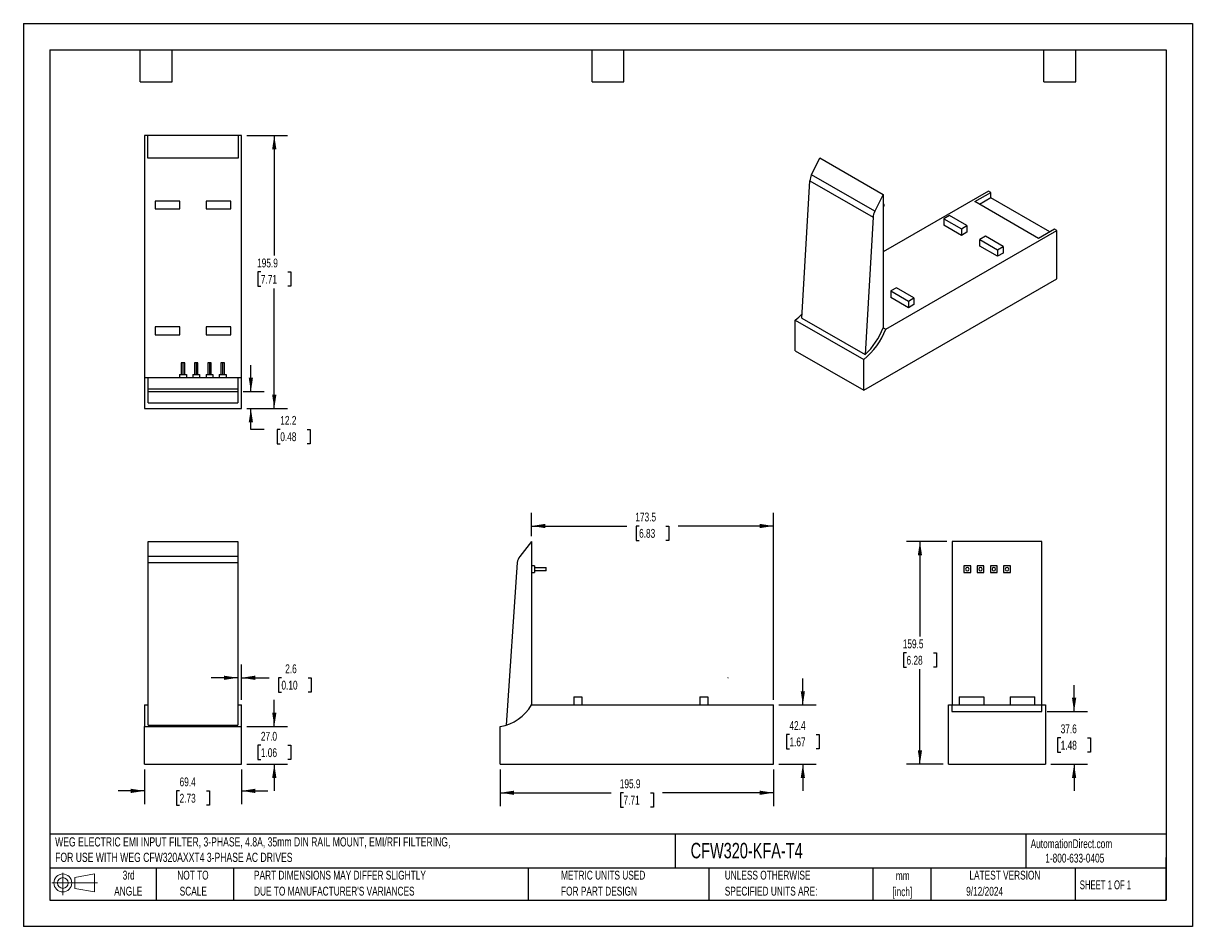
# Model space of a CAD drawing. Header units: millimetres. Extents: x 0 to 838, y 0 to 648.
import ezdxf

# ---------------------------------------------------------------- set-up
doc = ezdxf.new("R2010")
doc.units = ezdxf.units.MM
doc.header["$LTSCALE"] = 3
doc.linetypes.add('CENTERX2', pattern=[20.32, 12.7, -2.54, 2.54, -2.54])
doc.layers.add('DIMENSIONS', color=140, linetype='Continuous', lineweight=25)
doc.layers.add('TEXT', color=140, linetype='Continuous', lineweight=25)
doc.layers.add('SLD-DEFPOINTS', color=7, linetype='Continuous')
doc.styles.add('SLDTEXTSTYLE0', font='TXT', dxfattribs={"width": 0.7})
doc.styles.add('SLDTEXTSTYLE1', font='TXT', dxfattribs={"width": 0.65})
doc.dimstyles.new('SLDDIMSTYLE0', dxfattribs={"dimtxt": 6.474023, "dimasz": 9.906, "dimexe": 0, "dimexo": 0.0625, "dimgap": 1.618506, "dimtad": 0, "dimtih": 1, "dimtoh": 1, "dimrnd": 1e-09, "dimzin": 12, "dimdsep": 46, "dimtxsty": 'SLDTEXTSTYLE0', "dimsah": 1, "dimcen": 0.09, "dimadec": 0, "dimazin": 3, "dimtfac": 1, "dimtmove": 0, "dimatfit": 0, "dimfxl": 0, "dimfrac": 2, "dimtolj": 1, "dimtzin": 12, "dimarcsym": 0})
doc.dimstyles.new('SLDDIMSTYLE1', dxfattribs={"dimtxt": 6.474023, "dimasz": 9.906, "dimexe": 0, "dimexo": 0.0625, "dimgap": 1.618506, "dimtad": 0, "dimtih": 1, "dimtoh": 1, "dimrnd": 1e-09, "dimzin": 4, "dimdsep": 46, "dimtxsty": 'SLDTEXTSTYLE0', "dimsah": 1, "dimcen": 0.09, "dimadec": 0, "dimazin": 1, "dimtfac": 1, "dimtmove": 0, "dimatfit": 0, "dimfxl": 0, "dimfrac": 2, "dimtolj": 1, "dimtzin": 12, "dimarcsym": 0})
doc.dimstyles.new('SLDDIMSTYLE2', dxfattribs={"dimtxt": 6.474023, "dimasz": 9.906, "dimexe": 0, "dimexo": 0.0625, "dimgap": 1.618506, "dimtad": 0, "dimtih": 1, "dimtoh": 1, "dimrnd": 1e-09, "dimzin": 12, "dimdsep": 46, "dimtxsty": 'SLDTEXTSTYLE0', "dimsah": 1, "dimcen": 0.09, "dimadec": 0, "dimazin": 3, "dimtfac": 1, "dimtofl": 0, "dimtmove": 0, "dimatfit": 3, "dimfxl": 0, "dimfrac": 2, "dimtolj": 1, "dimtzin": 12, "dimarcsym": 0})

# ---------------------------------------------------------------- blocks, each defined once
blk = doc.blocks.new('Block11')
at = {"color": 7, "linetype": 'Continuous', "lineweight": 18}
for p, q in [((0, 8.65), (32.62, 8.65)), ((7.77, 15.93), (7.77, 0)), ((16.44, 12.5), (30.53, 15.1)), ((16.44, 4.79), (16.44, 12.5)), ((30.53, 15.1), (30.53, 2.19)), ((16.44, 4.79), (30.53, 2.19))]:
    blk.add_line(p, q, dxfattribs=at)
for radius in [6.45, 3.86]:
    blk.add_circle((7.77, 8.65), radius, dxfattribs=at)
blk = doc.blocks.new('Block12')
at = {"layer": 'SLD-DEFPOINTS'}
blk.add_blockref('Block11', (0, 0), dxfattribs=at)
blk = doc.blocks.new('SW_NOTE_0')
at = {"layer": 'TEXT', "color": 0, "linetype": 'CENTERX2', "lineweight": 18, "char_height": 6.5965, "attachment_point": 1, "style": 'SLDTEXTSTYLE0'}
for s, insert in [('WEG ELECTRIC EMI INPUT FILTER, 3-PHASE, 4.8A, 35mm DIN RAIL MOUNT, EMI/RFI FILTERING,', (0, 8.5)), ('FOR USE WITH WEG CFW320AXXT4 3-PHASE AC DRIVES', (0, -2.59))]:
    blk.add_mtext(s, dxfattribs=dict(at, insert=insert))
blk = doc.blocks.new('SW_NOTE_0_1')
at = {"layer": 'TEXT', "color": 0, "linetype": 'CENTERX2', "lineweight": 18, "char_height": 6.35, "attachment_point": 2, "style": 'SLDTEXTSTYLE0'}
for s, insert in [('mm', (8.53, 8.19)), ('[inch]', (8.28, -3.28))]:
    blk.add_mtext(s, dxfattribs=dict(at, insert=insert))
blk = doc.blocks.new('SW_NOTE_0_2')
at = {"layer": 'TEXT', "color": 0, "linetype": 'CENTERX2', "lineweight": 18, "char_height": 6.35, "attachment_point": 1, "style": 'SLDTEXTSTYLE0'}
for s, insert in [('UNLESS OTHERWISE', (0, 8.19)), ('SPECIFIED UNITS ARE:', (0, -3.28))]:
    blk.add_mtext(s, dxfattribs=dict(at, insert=insert))
blk = doc.blocks.new('SW_NOTE_0_3')
at = {"layer": 'TEXT', "color": 0, "linetype": 'CENTERX2', "lineweight": 18, "char_height": 6.35, "attachment_point": 1, "style": 'SLDTEXTSTYLE0'}
for s, insert in [('PART DIMENSIONS MAY DIFFER SLIGHTLY', (0, 8.19)), ("DUE TO MANUFACTURER'S VARIANCES", (0, -3.28))]:
    blk.add_mtext(s, dxfattribs=dict(at, insert=insert))
blk = doc.blocks.new('SW_NOTE_0_4')
at = {"layer": 'TEXT', "color": 0, "linetype": 'CENTERX2', "lineweight": 18, "char_height": 6.35, "attachment_point": 2, "style": 'SLDTEXTSTYLE0'}
for s, insert in [('NOT TO', (15.78, 8.19)), ('SCALE', (16.06, -3.28))]:
    blk.add_mtext(s, dxfattribs=dict(at, insert=insert))
blk = doc.blocks.new('SW_NOTE_0_5')
at = {"layer": 'TEXT', "color": 0, "linetype": 'CENTERX2', "lineweight": 18, "char_height": 6.35, "attachment_point": 2, "style": 'SLDTEXTSTYLE0'}
for s, insert in [('3rd', (6.95, 8.19)), ('ANGLE', (6.65, -3.28))]:
    blk.add_mtext(s, dxfattribs=dict(at, insert=insert))
blk = doc.blocks.new('SW_NOTE_0_6')
at = {"layer": 'TEXT', "color": 0, "linetype": 'CENTERX2', "lineweight": 18, "char_height": 6.35, "attachment_point": 1, "style": 'SLDTEXTSTYLE0'}
for s, insert in [('METRIC UNITS USED', (0, 8.19)), ('FOR PART DESIGN', (0, -3.28))]:
    blk.add_mtext(s, dxfattribs=dict(at, insert=insert))
blk = doc.blocks.new('_D')
at = {"layer": 'DIMENSIONS'}
for p, q in [((156.3, 162.74), (156.3, 187.97)), ((153.66, 178.44), (134.61, 178.44)), ((156.3, 178.44), (176.24, 178.44)), ((185.01, 178.44), (182.84, 178.44)), ((182.84, 178.44), (182.84, 168.16)), ((204.25, 178.44), (206.43, 178.44)), ((206.43, 178.44), (206.43, 168.16)), ((182.84, 168.16), (185.01, 168.16)), ((206.43, 168.16), (204.25, 168.16))]:
    blk.add_line(p, q, dxfattribs=at)
for points in [[(153.66, 178.44), (143.75, 179.97), (143.75, 176.92)], [(156.3, 178.44), (166.21, 176.92), (166.21, 179.97)]]:
    blk.add_solid(points, dxfattribs=at)
at = {"layer": 'DIMENSIONS', "char_height": 6.35, "attachment_point": 1, "style": 'SLDTEXTSTYLE0'}
for s, insert in [('2.6', (187.71, 188.08)), ('0.10', (185.01, 176.34))]:
    blk.add_mtext(s, dxfattribs=dict(at, insert=insert))
blk = doc.blocks.new('_D_1')
at = {"layer": 'DIMENSIONS'}
for p, q in [((179.88, 143.52), (179.88, 162.57)), ((160.11, 143.52), (189.41, 143.52)), ((170.26, 130.03), (168.09, 130.03)), ((168.09, 130.03), (168.09, 119.74)), ((189.5, 130.03), (191.68, 130.03)), ((191.68, 130.03), (191.68, 119.74)), ((168.09, 119.74), (170.26, 119.74)), ((191.68, 119.74), (189.5, 119.74)), ((160.11, 116.53), (189.41, 116.53)), ((179.88, 116.53), (179.88, 97.48))]:
    blk.add_line(p, q, dxfattribs=at)
for points in [[(179.88, 143.52), (181.41, 153.42), (178.36, 153.42)], [(179.88, 116.53), (178.36, 106.63), (181.41, 106.63)]]:
    blk.add_solid(points, dxfattribs=at)
at = {"layer": 'DIMENSIONS', "char_height": 6.35, "attachment_point": 1, "style": 'SLDTEXTSTYLE0'}
for s, insert in [('27.0', (170.26, 139.66)), ('1.06', (170.26, 127.92))]:
    blk.add_mtext(s, dxfattribs=dict(at, insert=insert))
blk = doc.blocks.new('_D_2')
at = {"layer": 'DIMENSIONS'}
for p, q in [((86.9, 112.72), (86.9, 87.82)), ((156.3, 112.72), (156.3, 87.82)), ((86.9, 97.34), (67.85, 97.34)), ((111.98, 97.34), (109.81, 97.34)), ((109.81, 97.34), (109.81, 87.05)), ((131.22, 97.34), (133.39, 97.34)), ((133.39, 97.34), (133.39, 87.05)), ((156.3, 97.34), (175.35, 97.34)), ((109.81, 87.05), (111.98, 87.05)), ((133.39, 87.05), (131.22, 87.05))]:
    blk.add_line(p, q, dxfattribs=at)
for points in [[(86.9, 97.34), (76.99, 98.87), (76.99, 95.82)], [(156.3, 97.34), (166.21, 95.82), (166.21, 98.87)]]:
    blk.add_solid(points, dxfattribs=at)
at = {"layer": 'DIMENSIONS', "char_height": 6.35, "attachment_point": 1, "style": 'SLDTEXTSTYLE0'}
for s, insert in [('69.4', (111.98, 106.98)), ('2.73', (111.98, 95.24))]:
    blk.add_mtext(s, dxfattribs=dict(at, insert=insert))
blk = doc.blocks.new('_D_3')
at = {"layer": 'DIMENSIONS'}
for p, q in [((364.25, 279.89), (364.25, 296.81)), ((537.78, 162.74), (537.78, 296.81)), ((364.25, 287.28), (432.62, 287.28)), ((441.39, 287.28), (439.22, 287.28)), ((439.22, 287.28), (439.22, 277)), ((460.63, 287.28), (462.81, 287.28)), ((462.81, 287.28), (462.81, 277)), ((537.78, 287.28), (469.4, 287.28)), ((439.22, 277), (441.39, 277)), ((462.81, 277), (460.63, 277))]:
    blk.add_line(p, q, dxfattribs=at)
for points in [[(364.25, 287.28), (374.15, 285.76), (374.15, 288.81)], [(537.78, 287.28), (527.87, 288.81), (527.87, 285.76)]]:
    blk.add_solid(points, dxfattribs=at)
at = {"layer": 'DIMENSIONS', "char_height": 6.35, "attachment_point": 1, "style": 'SLDTEXTSTYLE0'}
for s, insert in [('173.5', (438.7, 296.92)), ('6.83', (441.39, 285.18))]:
    blk.add_mtext(s, dxfattribs=dict(at, insert=insert))
blk = doc.blocks.new('_D_4')
at = {"layer": 'DIMENSIONS'}
for p, q in [((558.8, 158.93), (558.8, 177.98)), ((541.59, 158.93), (568.32, 158.93)), ((549.18, 137.73), (547.01, 137.73)), ((547.01, 137.73), (547.01, 127.44)), ((568.42, 137.73), (570.59, 137.73)), ((570.59, 137.73), (570.59, 127.44)), ((547.01, 127.44), (549.18, 127.44)), ((570.59, 127.44), (568.42, 127.44)), ((541.59, 116.53), (568.32, 116.53)), ((558.8, 116.53), (558.8, 97.48))]:
    blk.add_line(p, q, dxfattribs=at)
for points in [[(558.8, 158.93), (560.32, 168.84), (557.27, 168.84)], [(558.8, 116.53), (557.27, 106.63), (560.32, 106.63)]]:
    blk.add_solid(points, dxfattribs=at)
at = {"layer": 'DIMENSIONS', "char_height": 6.35, "attachment_point": 1, "style": 'SLDTEXTSTYLE0'}
for s, insert in [('42.4', (549.18, 147.37)), ('1.67', (549.18, 135.63))]:
    blk.add_mtext(s, dxfattribs=dict(at, insert=insert))
blk = doc.blocks.new('_D_5')
at = {"layer": 'DIMENSIONS'}
for p, q in [((341.92, 112.72), (341.92, 86.47)), ((537.78, 112.72), (537.78, 86.47)), ((341.92, 95.99), (421.46, 95.99)), ((430.23, 95.99), (428.06, 95.99)), ((428.06, 95.99), (428.06, 85.71)), ((449.47, 95.99), (451.64, 95.99)), ((451.64, 95.99), (451.64, 85.71)), ((537.78, 95.99), (458.24, 95.99)), ((428.06, 85.71), (430.23, 85.71)), ((451.64, 85.71), (449.47, 85.71))]:
    blk.add_line(p, q, dxfattribs=at)
for points in [[(341.92, 95.99), (351.83, 94.47), (351.83, 97.52)], [(537.78, 95.99), (527.87, 97.52), (527.87, 94.47)]]:
    blk.add_solid(points, dxfattribs=at)
at = {"layer": 'DIMENSIONS', "char_height": 6.35, "attachment_point": 1, "style": 'SLDTEXTSTYLE0'}
for s, insert in [('195.9', (427.54, 105.63)), ('7.71', (430.23, 93.89))]:
    blk.add_mtext(s, dxfattribs=dict(at, insert=insert))
blk = doc.blocks.new('_D_6')
at = {"layer": 'DIMENSIONS'}
for p, q in [((163.09, 383.66), (163.09, 402.71)), ((157.47, 383.66), (172.61, 383.66)), ((160.11, 371.51), (172.61, 371.51)), ((163.09, 356.58), (163.09, 371.51)), ((172.51, 356.58), (163.09, 356.58)), ((184.18, 356.58), (182.01, 356.58)), ((182.01, 356.58), (182.01, 346.3)), ((203.42, 356.58), (205.6, 356.58)), ((205.6, 356.58), (205.6, 346.3)), ((182.01, 346.3), (184.18, 346.3)), ((205.6, 346.3), (203.42, 346.3))]:
    blk.add_line(p, q, dxfattribs=at)
for points in [[(163.09, 383.66), (164.61, 393.57), (161.56, 393.57)], [(163.09, 371.51), (161.56, 361.6), (164.61, 361.6)]]:
    blk.add_solid(points, dxfattribs=at)
at = {"layer": 'DIMENSIONS', "char_height": 6.35, "attachment_point": 1, "style": 'SLDTEXTSTYLE0'}
for s, insert in [('12.2', (184.18, 366.22)), ('0.48', (184.18, 354.48))]:
    blk.add_mtext(s, dxfattribs=dict(at, insert=insert))
blk = doc.blocks.new('_D_7')
at = {"layer": 'DIMENSIONS'}
for p, q in [((160.11, 567.37), (189.39, 567.37)), ((179.87, 567.37), (179.87, 481.18)), ((170.25, 469.44), (168.08, 469.44)), ((168.08, 469.44), (168.08, 459.15)), ((189.49, 469.44), (191.66, 469.44)), ((191.66, 469.44), (191.66, 459.15)), ((168.08, 459.15), (170.25, 459.15)), ((179.87, 371.51), (179.87, 457.7)), ((191.66, 459.15), (189.49, 459.15)), ((160.11, 371.51), (189.39, 371.51))]:
    blk.add_line(p, q, dxfattribs=at)
for points in [[(179.87, 567.37), (178.34, 557.46), (181.39, 557.46)], [(179.87, 371.51), (181.39, 381.42), (178.34, 381.42)]]:
    blk.add_solid(points, dxfattribs=at)
at = {"layer": 'DIMENSIONS', "char_height": 6.35, "attachment_point": 1, "style": 'SLDTEXTSTYLE0'}
for s, insert in [('195.9', (167.56, 479.07)), ('7.71', (170.25, 467.33))]:
    blk.add_mtext(s, dxfattribs=dict(at, insert=insert))
blk = doc.blocks.new('_D_8')
at = {"layer": 'DIMENSIONS'}
for p, q in [((662.09, 276.08), (633.2, 276.08)), ((642.73, 276.08), (642.73, 208.04)), ((633.11, 196.3), (630.94, 196.3)), ((630.94, 196.3), (630.94, 186.02)), ((652.35, 196.3), (654.52, 196.3)), ((654.52, 196.3), (654.52, 186.02)), ((630.94, 186.02), (633.11, 186.02)), ((642.73, 116.53), (642.73, 184.57)), ((654.52, 186.02), (652.35, 186.02)), ((659.45, 116.53), (633.2, 116.53))]:
    blk.add_line(p, q, dxfattribs=at)
for points in [[(642.73, 276.08), (641.2, 266.17), (644.25, 266.17)], [(642.73, 116.53), (644.25, 126.44), (641.2, 126.44)]]:
    blk.add_solid(points, dxfattribs=at)
at = {"layer": 'DIMENSIONS', "char_height": 6.35, "attachment_point": 1, "style": 'SLDTEXTSTYLE0'}
for s, insert in [('159.5', (630.42, 205.94)), ('6.28', (633.11, 194.2))]:
    blk.add_mtext(s, dxfattribs=dict(at, insert=insert))
blk = doc.blocks.new('_D_9')
at = {"layer": 'DIMENSIONS'}
for p, q in [((753.25, 154.17), (753.25, 173.22)), ((734.04, 154.17), (762.77, 154.17)), ((743.63, 135.35), (741.46, 135.35)), ((741.46, 135.35), (741.46, 125.06)), ((762.87, 135.35), (765.04, 135.35)), ((765.04, 135.35), (765.04, 125.06)), ((741.46, 125.06), (743.63, 125.06)), ((765.04, 125.06), (762.87, 125.06)), ((736.48, 116.53), (762.77, 116.53)), ((753.25, 116.53), (753.25, 97.48))]:
    blk.add_line(p, q, dxfattribs=at)
for points in [[(753.25, 154.17), (754.77, 164.07), (751.73, 164.07)], [(753.25, 116.53), (751.73, 106.63), (754.77, 106.63)]]:
    blk.add_solid(points, dxfattribs=at)
at = {"layer": 'DIMENSIONS', "char_height": 6.35, "attachment_point": 1, "style": 'SLDTEXTSTYLE0'}
for s, insert in [('37.6', (743.63, 144.99)), ('1.48', (743.63, 133.25))]:
    blk.add_mtext(s, dxfattribs=dict(at, insert=insert))

msp = doc.modelspace()

# ---------------------------------------------------------------- linework, layer by layer
at = {"color": 7, "linetype": 'Continuous'}
for p, q in [((0.007, 647.708), (0.007, 0.008)), ((0.007, 647.708), (838.207, 647.708)), ((838.207, 647.708), (838.207, 0.008)), ((838.207, 0.008), (0.007, 0.008))]:
    msp.add_line(p, q, dxfattribs=at)
for p, q in [((86.897, 567.365), (86.897, 393.857)), ((89.335, 567.365), (86.897, 567.365)), ((89.335, 551.083), (89.335, 567.365)), ((153.865, 567.365), (89.335, 567.365)), ((153.865, 567.365), (153.865, 551.083)), ((156.303, 567.365), (153.865, 567.365)), ((156.303, 393.857), (156.303, 567.365)), ((153.865, 551.083), (89.335, 551.083)), ((565.007, 539.132), (570.982, 551.243)), ((570.982, 551.243), (616.322, 525.069)), ((610.347, 512.957), (565.007, 539.132)), ((558.091, 436.352), (563.789, 534.809)), ((563.789, 534.809), (609.129, 508.635)), ((94.403, 520.309), (94.403, 514.609)), ((112.203, 520.309), (94.403, 520.309)), ((112.203, 514.609), (112.203, 520.309)), ((131.003, 520.309), (131.003, 514.609)), ((148.803, 520.309), (131.003, 520.309)), ((148.803, 514.609), (148.803, 520.309)), ((616.322, 525.069), (610.347, 512.957)), ((691.817, 527.506), (616.322, 483.923)), ((616.322, 525.069), (616.322, 429.388)), ((682.028, 519.864), (693.541, 526.511)), ((727.657, 493.523), (682.028, 519.864)), ((693.541, 522.618), (685.399, 517.918)), ((693.541, 526.511), (691.817, 527.506)), ((693.541, 522.618), (693.541, 526.511)), ((735.799, 498.223), (693.541, 522.618)), ((94.403, 514.609), (112.203, 514.609)), ((131.003, 514.609), (148.803, 514.609)), ((616.322, 516.329), (616.79, 516.6)), ((609.129, 508.635), (603.432, 410.177)), ((663.851, 509.97), (659.82, 507.643)), ((659.82, 507.643), (659.82, 502.907)), ((659.82, 507.643), (672.407, 500.377)), ((676.437, 502.704), (663.851, 509.97)), ((618.205, 428.348), (740.894, 499.174)), ((672.407, 495.641), (659.82, 502.907)), ((672.407, 500.377), (676.437, 502.704)), ((672.407, 500.377), (672.407, 495.641)), ((676.437, 497.968), (672.407, 495.641)), ((676.437, 502.704), (676.437, 497.968)), ((689.731, 495.029), (685.7, 492.703)), ((702.317, 487.763), (689.731, 495.029)), ((739.171, 500.169), (727.657, 493.523)), ((740.894, 499.174), (739.171, 500.169)), ((740.894, 464.553), (740.894, 499.174)), ((685.7, 487.967), (685.7, 492.703)), ((685.7, 492.703), (698.287, 485.437)), ((698.287, 480.701), (685.7, 487.967)), ((698.287, 485.437), (702.317, 487.763)), ((702.317, 487.763), (702.317, 483.027)), ((698.287, 485.437), (698.287, 480.701)), ((702.317, 483.027), (698.287, 480.701)), ((602.403, 384.604), (740.894, 464.553)), ((625.865, 458.16), (621.834, 455.834)), ((621.834, 455.834), (634.421, 448.568)), ((621.834, 455.834), (621.834, 451.098)), ((638.451, 450.894), (625.865, 458.16)), ((634.421, 443.832), (621.834, 451.098)), ((634.421, 448.568), (638.451, 450.894)), ((634.421, 448.568), (634.421, 443.832)), ((638.451, 446.158), (634.421, 443.832)), ((638.451, 450.894), (638.451, 446.158)), ((558.091, 436.352), (603.432, 410.177)), ((94.403, 429.989), (94.403, 424.289)), ((112.203, 429.989), (94.403, 429.989)), ((112.203, 424.289), (112.203, 429.989)), ((131.003, 429.989), (131.003, 424.289)), ((148.803, 429.989), (131.003, 429.989)), ((148.803, 424.289), (148.803, 429.989)), ((553.326, 434.969), (602.403, 406.638)), ((553.326, 412.935), (553.326, 434.969)), ((616.322, 429.435), (618.205, 428.348)), ((94.403, 424.289), (112.203, 424.289)), ((131.003, 424.289), (148.803, 424.289)), ((553.326, 412.935), (602.403, 384.604)), ((113.128, 404.397), (113.128, 395.897)), ((114.378, 404.397), (113.128, 404.397)), ((114.378, 404.397), (114.378, 395.897)), ((115.628, 404.397), (114.378, 404.397)), ((115.628, 395.897), (115.628, 404.397)), ((122.628, 404.397), (122.628, 395.897)), ((123.878, 404.397), (122.628, 404.397)), ((123.878, 404.397), (123.878, 395.897)), ((125.128, 404.397), (123.878, 404.397)), ((125.128, 395.897), (125.128, 404.397)), ((132.128, 404.397), (132.128, 395.897)), ((133.378, 404.397), (132.128, 404.397)), ((133.378, 404.397), (133.378, 395.897)), ((134.628, 404.397), (133.378, 404.397)), ((134.628, 395.897), (134.628, 404.397)), ((141.628, 404.397), (141.628, 395.897)), ((142.878, 404.397), (141.628, 404.397)), ((142.878, 395.897), (142.878, 404.397)), ((144.128, 404.397), (142.878, 404.397)), ((144.128, 395.897), (144.128, 404.397)), ((602.403, 384.604), (602.403, 406.638)), ((111.984, 395.897), (116.875, 395.897)), ((111.984, 395.897), (111.984, 393.836)), ((116.875, 395.897), (116.875, 393.836)), ((121.467, 395.897), (121.467, 393.836)), ((121.467, 395.897), (126.358, 395.897)), ((126.358, 395.897), (126.358, 393.836)), ((130.95, 395.897), (130.95, 393.836)), ((130.95, 395.897), (135.841, 395.897)), ((135.841, 395.897), (135.841, 393.836)), ((140.433, 395.897), (145.324, 395.897)), ((140.433, 395.897), (140.433, 393.836)), ((145.324, 395.897), (145.324, 393.836)), ((86.897, 393.857), (111.984, 393.857)), ((86.897, 393.857), (86.897, 371.509)), ((89.54, 393.836), (153.66, 393.836)), ((89.54, 385.386), (89.54, 393.836)), ((116.875, 393.857), (121.467, 393.857)), ((126.358, 393.857), (130.95, 393.857)), ((135.841, 393.857), (140.433, 393.857)), ((145.324, 393.857), (156.303, 393.857)), ((153.66, 393.836), (153.66, 385.386)), ((156.303, 371.509), (156.303, 393.857)), ((153.66, 385.386), (89.54, 385.386)), ((89.54, 383.663), (89.54, 385.386)), ((89.54, 383.663), (153.66, 383.663)), ((89.54, 375.606), (89.54, 383.663)), ((153.66, 385.386), (153.66, 383.663)), ((153.66, 383.663), (153.66, 375.606)), ((86.897, 371.509), (156.303, 371.509)), ((89.54, 375.606), (153.66, 375.606)), ((89.54, 276.076), (153.66, 276.076)), ((89.54, 265.467), (89.54, 276.076)), ((153.66, 276.076), (153.66, 265.467)), ((364.247, 276.076), (355.798, 265.467)), ((364.247, 276.076), (364.247, 158.897)), ((730.025, 276.076), (665.904, 276.076)), ((665.904, 276.076), (665.904, 158.934)), ((730.025, 158.934), (730.025, 276.076)), ((153.66, 265.467), (89.54, 265.467)), ((89.54, 261.035), (89.54, 265.467)), ((89.54, 261.035), (153.66, 261.035)), ((89.54, 144.484), (89.54, 261.035)), ((153.66, 265.467), (153.66, 261.035)), ((153.66, 261.035), (153.66, 144.484)), ((354.075, 261.035), (346.018, 144.484)), ((366.308, 258.755), (364.247, 258.755)), ((364.247, 253.965), (366.308, 253.965)), ((366.308, 258.755), (366.308, 253.965)), ((366.308, 257.61), (374.808, 257.61)), ((374.808, 255.11), (366.308, 255.11)), ((374.808, 255.11), (374.808, 257.61)), ((679.131, 258.755), (674.241, 258.755)), ((674.241, 258.755), (674.241, 253.965)), ((674.241, 253.965), (679.131, 253.965)), ((679.131, 253.965), (679.131, 258.755)), ((683.724, 258.755), (683.724, 253.965)), ((688.614, 258.755), (683.724, 258.755)), ((683.724, 253.965), (688.614, 253.965)), ((688.614, 253.965), (688.614, 258.755)), ((693.207, 258.755), (693.207, 253.965)), ((698.097, 258.755), (693.207, 258.755)), ((693.207, 253.965), (698.097, 253.965)), ((698.097, 253.965), (698.097, 258.755)), ((707.58, 258.755), (702.689, 258.755)), ((702.689, 258.755), (702.689, 253.965)), ((702.689, 253.965), (707.58, 253.965)), ((707.58, 253.965), (707.58, 258.755)), ((394.701, 164.734), (394.701, 158.934)), ((394.701, 164.734), (400.401, 164.734)), ((400.401, 164.734), (400.401, 158.934)), ((485.021, 164.734), (485.021, 158.934)), ((485.021, 164.734), (490.721, 164.734)), ((490.721, 164.734), (490.721, 158.934)), ((670.762, 164.734), (670.762, 158.934)), ((670.762, 164.734), (688.562, 164.734)), ((688.562, 164.734), (688.562, 158.934)), ((707.362, 164.734), (725.162, 164.734)), ((707.362, 164.734), (707.362, 158.934)), ((725.162, 158.934), (725.162, 164.734)), ((86.897, 158.934), (89.54, 158.934)), ((86.897, 158.934), (86.897, 143.518)), ((153.66, 158.934), (156.303, 158.934)), ((156.303, 143.518), (156.303, 158.934)), ((364.269, 158.934), (537.777, 158.934)), ((537.777, 116.534), (537.777, 158.934)), ((663.262, 158.934), (665.699, 158.934)), ((663.262, 116.534), (663.262, 158.934)), ((665.699, 158.934), (665.699, 154.166)), ((665.699, 158.934), (730.23, 158.934)), ((665.699, 154.166), (730.23, 154.166)), ((730.23, 154.166), (730.23, 158.934)), ((730.23, 158.934), (732.667, 158.934)), ((732.667, 158.934), (732.667, 116.534)), ((86.897, 143.518), (156.303, 143.518)), ((86.897, 116.534), (86.897, 143.518)), ((89.54, 144.484), (153.66, 144.484)), ((156.303, 116.534), (156.303, 143.518)), ((341.921, 116.534), (341.921, 143.518)), ((86.897, 116.534), (156.303, 116.534)), ((341.921, 116.534), (537.777, 116.534)), ((663.262, 116.534), (732.667, 116.534))]:
    msp.add_line(p, q)
at = {"flags": 128}
msp.add_lwpolyline([(616.79, 516.6), (616.79, 516.6), (616.982, 516.82), (617.049, 517.172), (616.982, 517.601), (616.79, 518.043), (616.504, 518.43), (616.322, 518.596)], dxfattribs=at)
for centre, radius, start, end in [((575.229, 533.917), 11.476, 152.972799, 175.541868), ((620.569, 507.743), 11.476, 152.972799, 175.541868), ((527.017, 468.88), 42.92, 307.805194, 316.735762), ((569.806, 446.97), 51.858, 308.945112, 338.954521), ((566.726, 448.737), 53.237, 313.588833, 338.686855), ((362.056, 260.483), 8, 141.463824, 176.045486), ((676.686, 256.36), 1.25, 90, 270), ((676.686, 256.36), 1.25, 270, 90), ((686.186, 256.36), 1.25, 90, 270), ((686.186, 256.36), 1.25, 270, 90), ((695.686, 256.36), 1.25, 90, 270), ((695.686, 256.36), 1.25, 270, 90), ((705.186, 256.36), 1.25, 90, 270), ((705.186, 256.36), 1.25, 270, 90), ((336.641, 175.08), 32, 279.498043, 329.698221)]:
    msp.add_arc(centre, radius, start, end)
at = {"color": 179, "linetype": 'Continuous', "lineweight": 18}
msp.add_open_spline([(505.026, 178.571), (505.025, 178.566), (505.025, 178.557), (505.026, 178.542), (505.028, 178.508), (505.038, 178.466), (505.059, 178.418), (505.082, 178.379), (505.114, 178.342), (505.153, 178.31), (505.192, 178.287), (505.218, 178.276), (505.233, 178.272), (505.235, 178.271), (505.237, 178.27), (505.239, 178.27), (505.241, 178.269), (505.241, 178.269), (505.242, 178.269), (505.242, 178.269), (505.243, 178.269), (505.243, 178.269), (505.244, 178.268), (505.245, 178.268), (505.246, 178.268), (505.247, 178.267), (505.247, 178.267), (505.248, 178.267)], degree=3, knots=[0, 0, 0, 0, 0.031157, 0.0616635, 0.0914447, 0.2513634, 0.3389411, 0.4301017, 0.5424539, 0.6557537, 0.7496797, 0.8337474, 0.84171, 0.8456822, 0.84971, 0.8552059, 0.8616048, 0.8626155, 0.8644851, 0.8673693, 0.8712876, 0.8822525, 0.8974046, 0.919859, 0.963827, 0.9812273, 1, 1, 1, 1], dxfattribs=at)
at = {"layer": 'TEXT'}
for p, q in [((19.05, 628.65), (819.15, 628.65)), ((19.05, 628.65), (19.05, 19.05)), ((83.82, 605.79), (83.82, 628.65)), ((106.68, 605.79), (106.68, 628.65)), ((407.67, 605.79), (407.67, 628.65)), ((430.53, 605.79), (430.53, 628.65)), ((731.52, 605.79), (731.52, 628.65)), ((754.38, 605.79), (754.38, 628.65)), ((819.15, 628.65), (819.15, 19.05)), ((83.82, 605.79), (106.68, 605.79)), ((407.67, 605.79), (430.53, 605.79)), ((731.52, 605.79), (754.38, 605.79)), ((819.15, 66.378), (19.05, 66.378)), ((467.277, 66.378), (467.277, 41.91)), ((718.726, 66.378), (718.726, 41.91)), ((819.15, 19.05), (819.15, 49.53)), ((819.15, 41.91), (19.05, 41.91)), ((95.25, 41.91), (95.25, 19.05)), ((150.635, 41.91), (150.635, 19.05)), ((361.939, 41.91), (361.939, 19.05)), ((491.341, 41.91), (491.341, 19.05)), ((609.073, 41.91), (609.073, 19.05)), ((650.436, 41.91), (650.436, 19.05)), ((754.046, 41.91), (754.046, 19.05)), ((19.05, 19.05), (819.15, 19.05))]:
    msp.add_line(p, q, dxfattribs=at)

# ---------------------------------------------------------------- block references
at = {"layer": 'SLD-DEFPOINTS'}
msp.add_blockref('Block12', (20.514, 22.662), dxfattribs=at)
at = {"layer": 'TEXT', "linetype": 'CENTERX2', "lineweight": 18}
for name, p in [('SW_NOTE_0', (22.765, 55.584)), ('SW_NOTE_0_5', (68.542, 31.906)), ('SW_NOTE_0_4', (105.772, 31.906)), ('SW_NOTE_0_3', (165.358, 31.906)), ('SW_NOTE_0_6', (385.435, 31.906)), ('SW_NOTE_0_2', (502.824, 31.906)), ('SW_NOTE_0_1', (621.858, 31.501))]:
    msp.add_blockref(name, p, dxfattribs=at)

# ---------------------------------------------------------------- texts
for s, insert, char_height, attachment_point, style in [('CFW320-KFA-T4', (478.354, 60.078), 11.1125, 1, 'SLDTEXTSTYLE0'), ('AutomationDirect.com', (722.085, 62.63), 6.35, 1, 'SLDTEXTSTYLE0'), ('1-800-633-0405', (732.575, 52.311), 6.35, 1, 'SLDTEXTSTYLE0'), ('LATEST VERSION', (703.656, 40.092), 6.35, 2, 'SLDTEXTSTYLE0'), ('9/12/2024', (689.104, 28.513), 6.35, 2, 'SLDTEXTSTYLE0'), ('SHEET 1 OF 1', (757.324, 33.154), 6.35, 1, 'SLDTEXTSTYLE1')]:
    msp.add_mtext(s, dxfattribs=dict(at, insert=insert, char_height=char_height, attachment_point=attachment_point, style=style))

# ---------------------------------------------------------------- dimensions: what is measured, and where the dimension line sits
at = {"layer": 'DIMENSIONS'}
for base, p1, p2, dimstyle, picture, middle in [((179.869, 567.365), (156.303, 371.509), (156.303, 567.365), 'SLDDIMSTYLE2', '_D_7', (179.869, 469.437)), ((163.088, 371.509), (153.66, 383.663), (156.303, 371.509), 'SLDDIMSTYLE0', '_D_6', (163.088, 356.584)), ((642.728, 116.534), (665.904, 276.076), (663.262, 116.534), 'SLDDIMSTYLE2', '_D_8', (642.728, 196.305)), ((558.799, 158.934), (537.777, 116.534), (537.777, 158.934), 'SLDDIMSTYLE0', '_D_4', (558.799, 137.734)), ((753.25, 116.534), (730.23, 154.166), (732.667, 116.534), 'SLDDIMSTYLE0', '_D_9', (753.25, 135.35)), ((179.883, 116.534), (156.303, 143.518), (156.303, 116.534), 'SLDDIMSTYLE1', '_D_1', (179.883, 130.026))]:
    dim = msp.add_linear_dim(base=base, p1=p1, p2=p2, angle=90, dimstyle=dimstyle, dxfattribs=at)
    dim.commit()
    dim.dimension.update_dxf_attribs({"geometry": picture, "text_midpoint": middle, "dimtype": 160})
for base, p1, p2, dimstyle, picture, middle in [((537.777, 287.285), (364.247, 276.076), (537.777, 158.934), 'SLDDIMSTYLE2', '_D_3', (451.012, 287.285)), ((153.66, 178.445), (156.303, 158.934), (153.66, 144.484), 'SLDDIMSTYLE0', '_D', (194.633, 178.445)), ((156.303, 97.343), (86.897, 116.534), (156.303, 116.534), 'SLDDIMSTYLE0', '_D_2', (121.6, 97.343)), ((537.777, 95.995), (341.921, 116.534), (537.777, 116.534), 'SLDDIMSTYLE2', '_D_5', (439.849, 95.995))]:
    dim = msp.add_linear_dim(base=base, p1=p1, p2=p2, dimstyle=dimstyle, dxfattribs=at)
    dim.commit()
    dim.dimension.update_dxf_attribs({"geometry": picture, "text_midpoint": middle, "dimtype": 160})

doc.saveas('drawing.dxf')
